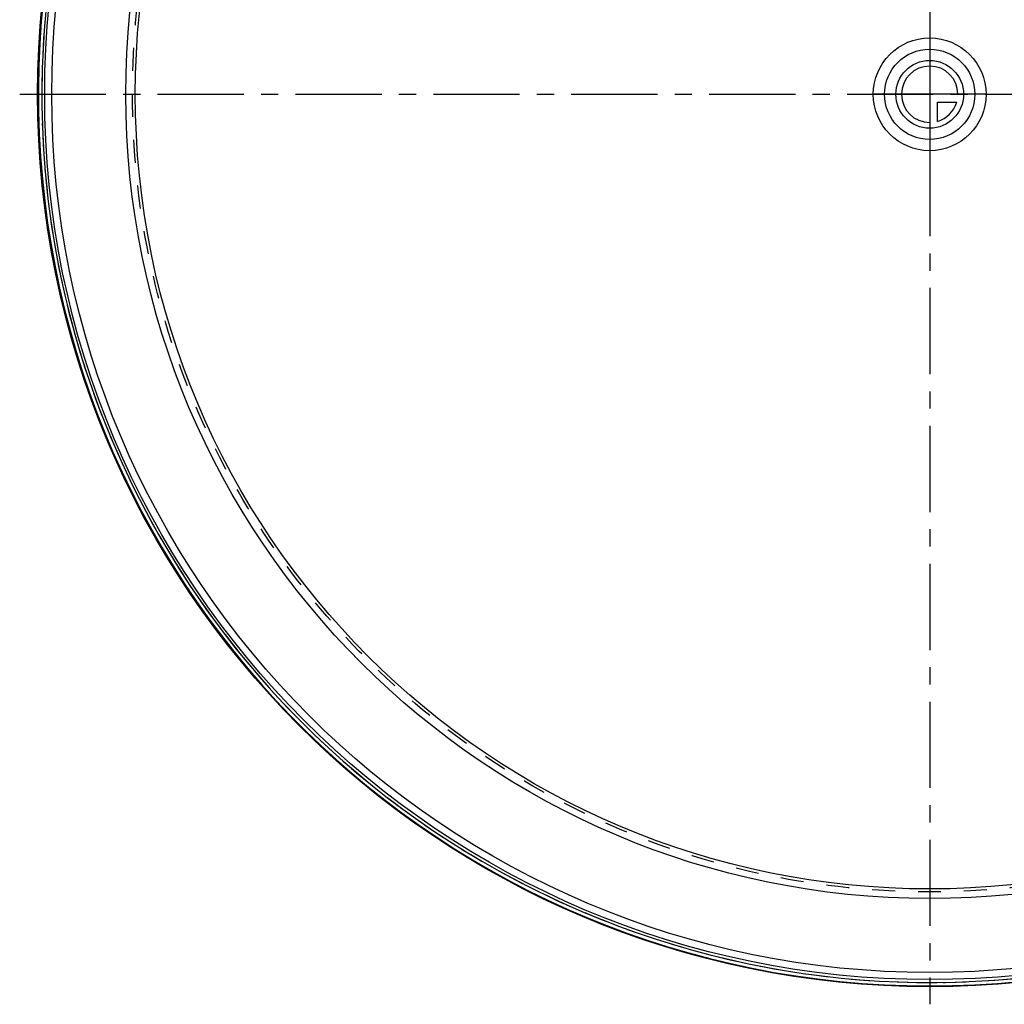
# Model space of a CAD drawing. Header units: millimetres. Extents: x 242 to 758, y 242 to 758.
# Tile 1 of 6: x 242 to 521, y 242 to 521. Entities that reach past the tile are written whole.
import ezdxf

# ---------------------------------------------------------------- set-up
doc = ezdxf.new("R2010")
doc.units = ezdxf.units.MM
doc.header["$LTSCALE"] = 65.185185
doc.linetypes.add('CENTER', pattern=[0.6, 0.375, -0.075, 0.075, -0.075])
doc.linetypes.add('HIDDEN', pattern=[0.2, 0.1, -0.1])
for name, color, linetype in [('KONST.EL_MIT_GEO', 7, 'CONTINUOUS'), ('KURVEN', 7, 'CONTINUOUS'), ('L1', 7, 'CONTINUOUS')]:
    doc.layers.add(name, color=color, linetype=linetype)

msp = doc.modelspace()

# ---------------------------------------------------------------- linework, layer by layer
at = {"layer": 'KONST.EL_MIT_GEO', "color": 7, "linetype": 'Continuous'}
for radius in [253, 251, 249, 228, 225.3]:
    msp.add_circle((500, 500), radius, dxfattribs=at)
at = {"layer": 'KONST.EL_MIT_GEO', "color": 8, "linetype": 'HIDDEN'}
msp.add_circle((500, 500), 226.1, dxfattribs=at)
at = {"layer": 'KONST.EL_MIT_GEO', "color": 7, "linetype": 'Continuous'}
for radius, start, end in [(252.79, 92.1537, 87.8463), (251.79, 128.6056, 87.8487)]:
    msp.add_arc((500, 500), radius, start, end, dxfattribs=at)
at = {"layer": 'KONST.EL_MIT_GEO', "color": 8, "linetype": 'HIDDEN'}
msp.add_arc((500, 500), 251.79, 128.474, 87.8487, dxfattribs=at)
at = {"layer": 'KURVEN', "color": 40, "linetype": 'Continuous'}
for p, q in [((500, 516), (500, 484)), ((516, 500), (484, 500)), ((502.2, 492.31), (502.2, 497.8)), ((502.2, 497.8), (507.69, 497.8))]:
    msp.add_line(p, q, dxfattribs=at)
for radius in [16, 12.8, 9.6]:
    msp.add_circle((500, 500), radius, dxfattribs=at)
for start, end in [(0, 270), (285.962, 344.038)]:
    msp.add_arc((500, 500), 8, start, end, dxfattribs=at)
at = {"layer": 'L1', "color": 2, "linetype": 'CENTER'}
for p, q in [((500, 758), (500, 242)), ((241.91, 500), (758.09, 500))]:
    msp.add_line(p, q, dxfattribs=at)

doc.saveas('drawing.dxf')
